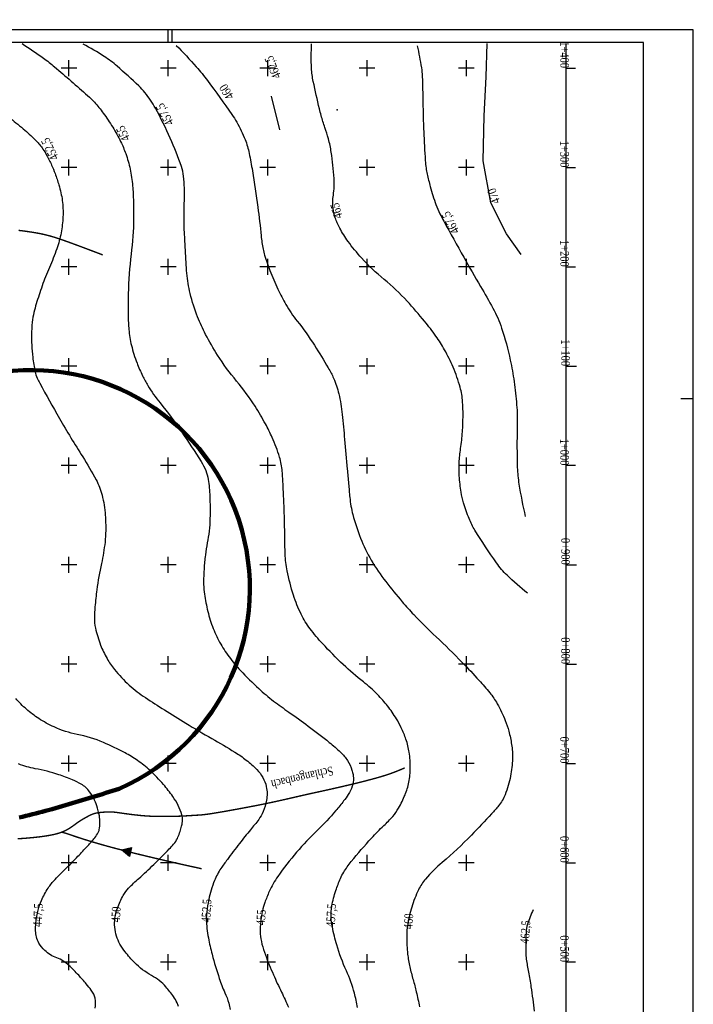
# Model space of a CAD drawing. Extents: x -522 to 1909, y 342 to 2408807.
# Tile 5 of 5: x 1231 to 1909, y 846 to 1837. Entities that reach past the tile are written whole.
import ezdxf
from ezdxf.enums import TextEntityAlignment as Align

# ---------------------------------------------------------------- set-up
doc = ezdxf.new("R2010")
doc.units = 0
doc.header["$LTSCALE"] = 25
doc.header["$MEASUREMENT"] = 0
for name, color, linetype in [('BACH', 1, 'Continuous'), ('BLATTRAND', 7, 'Continuous'), ('HOEHENLINIEN', 5, 'Continuous'), ('HOEHENZAHLEN', 5, 'Continuous'), ('KREUZE', 7, 'Continuous'), ('OLI', 65, 'Continuous'), ('RASTERZAHLEN', 7, 'Continuous'), ('T__RAND', 7, 'Continuous')]:
    doc.layers.add(name, color=color, linetype=linetype)
doc.styles.add('_TCW_TXTSTY_1', font='TIMES.TTF')

# ---------------------------------------------------------------- blocks, each defined once
blk = doc.blocks.new('ASO_BORDER')
at = {"color": 0, "linetype": 'ByBlock'}
for p, q in [((0, 1), (0, 0)), ((0, 0), (1, 0))]:
    blk.add_line(p, q, dxfattribs=at)
blk = doc.blocks.new('KREUZ')
at = {"layer": 'KREUZE', "color": 8, "linetype": 'Continuous'}
for p, q in [((-8, 0), (8, 0)), ((0, 8), (0, -8))]:
    blk.add_line(p, q, dxfattribs=at)
blk = doc.blocks.new('SOFI-IRAN')
at = {"layer": 'T__RAND', "color": 1}
for p, q in [((-50, 358.75), (-37.5, 358.75)), ((475, -12.5), (475, 0))]:
    blk.add_line(p, q, dxfattribs=at)
at = {"layer": 'T__RAND', "color": 0, "linetype": 'ByBlock', "xscale": 2362.5, "yscale": 1460, "zscale": 2362.5}
blk.add_blockref('ASO_BORDER', (0, 0), dxfattribs=at)

msp = doc.modelspace()

# ---------------------------------------------------------------- linework, layer by layer
at = {"layer": 'BACH', "const_width": 1.4}
for points in [[(1315.09, 1600.58), (1311.23, 1602.04), (1307.38, 1603.5), (1303.56, 1604.95), (1299.78, 1606.37), (1296.05, 1607.78), (1292.39, 1609.15), (1288.82, 1610.48), (1285.33, 1611.76), (1281.96, 1613), (1278.69, 1614.18), (1275.53, 1615.3), (1272.46, 1616.36), (1269.49, 1617.35), (1266.61, 1618.27), (1263.83, 1619.11), (1261.12, 1619.88), (1258.5, 1620.56), (1255.95, 1621.17), (1253.47, 1621.71), (1251.03, 1622.2), (1248.65, 1622.64), (1246.29, 1623.04), (1243.96, 1623.42), (1241.65, 1623.77), (1239.34, 1624.11), (1237.04, 1624.44), (1234.77, 1624.75), (1232.52, 1625.03), (1230.3, 1625.29)], [(1619, 1084.18), (1617.2, 1083.42), (1615.4, 1082.65), (1613.58, 1081.89), (1611.72, 1081.13), (1609.83, 1080.38), (1607.89, 1079.63), (1605.89, 1078.89), (1603.82, 1078.15), (1601.66, 1077.42), (1599.42, 1076.7), (1597.06, 1075.96), (1594.58, 1075.22), (1591.97, 1074.46), (1589.21, 1073.69), (1586.29, 1072.89), (1583.23, 1072.08), (1580.02, 1071.24), (1576.67, 1070.39), (1573.21, 1069.52), (1569.63, 1068.64), (1565.95, 1067.75), (1562.19, 1066.85), (1558.37, 1065.95), (1554.54, 1065.06), (1550.74, 1064.19), (1547.02, 1063.34), (1543.4, 1062.52), (1539.94, 1061.75), (1536.65, 1061.03), (1533.48, 1060.34), (1530.36, 1059.66), (1527.21, 1058.97), (1523.97, 1058.26), (1520.55, 1057.5), (1516.88, 1056.67), (1512.91, 1055.76), (1508.66, 1054.78), (1504.17, 1053.74), (1499.49, 1052.67), (1494.66, 1051.58), (1489.71, 1050.48), (1484.7, 1049.4), (1479.65, 1048.34), (1474.59, 1047.31), (1469.54, 1046.3), (1464.52, 1045.33), (1459.56, 1044.39), (1454.66, 1043.47), (1449.85, 1042.58), (1445.16, 1041.73), (1440.63, 1040.91), (1436.3, 1040.15), (1432.23, 1039.45), (1428.46, 1038.82), (1425.06, 1038.27), (1422.05, 1037.81), (1419.47, 1037.46), (1417.27, 1037.19), (1415.36, 1036.99), (1413.65, 1036.84), (1412.07, 1036.73), (1410.53, 1036.63), (1408.96, 1036.54), (1407.28, 1036.44), (1405.5, 1036.33), (1403.62, 1036.21), (1401.67, 1036.08), (1399.65, 1035.96), (1397.58, 1035.85), (1395.47, 1035.74), (1393.34, 1035.65), (1391.18, 1035.57), (1388.99, 1035.5), (1386.78, 1035.44), (1384.53, 1035.4), (1382.26, 1035.37), (1379.95, 1035.34), (1377.6, 1035.32), (1375.23, 1035.32), (1372.85, 1035.33), (1370.45, 1035.35), (1368.06, 1035.4), (1365.68, 1035.47), (1363.32, 1035.56), (1361, 1035.69), (1358.7, 1035.84), (1356.42, 1036.01), (1354.18, 1036.2), (1351.96, 1036.42), (1349.76, 1036.65), (1347.59, 1036.89), (1345.44, 1037.14), (1343.33, 1037.4), (1341.27, 1037.67), (1339.28, 1037.93), (1337.37, 1038.19), (1335.56, 1038.45), (1333.87, 1038.69), (1332.3, 1038.91), (1330.85, 1039.12), (1329.49, 1039.31), (1328.21, 1039.47), (1327, 1039.61), (1325.84, 1039.73), (1324.71, 1039.81), (1323.6, 1039.86), (1322.5, 1039.88), (1321.42, 1039.88), (1320.36, 1039.86), (1319.31, 1039.82), (1318.27, 1039.77), (1317.24, 1039.71), (1316.22, 1039.64), (1315.22, 1039.57), (1314.23, 1039.48), (1313.25, 1039.39), (1312.29, 1039.29), (1311.35, 1039.17), (1310.43, 1039.04), (1309.54, 1038.89), (1308.65, 1038.72), (1307.79, 1038.53), (1306.93, 1038.31), (1306.07, 1038.06), (1305.21, 1037.77), (1304.35, 1037.44), (1303.47, 1037.08), (1302.59, 1036.67), (1301.69, 1036.23), (1300.78, 1035.76), (1299.85, 1035.26), (1298.91, 1034.75), (1297.96, 1034.21), (1296.99, 1033.67), (1296.01, 1033.12), (1295.02, 1032.55), (1294.04, 1031.97), (1293.06, 1031.37), (1292.09, 1030.76), (1291.14, 1030.14), (1290.2, 1029.5), (1289.28, 1028.84), (1288.36, 1028.17), (1287.43, 1027.49), (1286.49, 1026.79), (1285.51, 1026.08), (1284.5, 1025.36), (1283.44, 1024.63), (1282.32, 1023.89), (1281.16, 1023.16), (1279.94, 1022.43), (1278.66, 1021.73), (1277.32, 1021.04), (1275.91, 1020.39), (1274.44, 1019.77), (1272.9, 1019.19), (1271.27, 1018.64), (1269.54, 1018.12), (1267.71, 1017.63), (1265.77, 1017.16), (1263.69, 1016.72), (1261.49, 1016.29), (1259.16, 1015.89), (1256.73, 1015.51), (1254.19, 1015.15), (1251.57, 1014.81), (1248.87, 1014.49), (1246.12, 1014.2), (1243.31, 1013.92), (1240.49, 1013.67), (1237.68, 1013.43), (1234.9, 1013.22), (1232.19, 1013.04), (1229.57, 1012.87)], [(1414.6, 982.71), (1411.65, 983.35), (1408.69, 984), (1405.73, 984.64), (1402.74, 985.3), (1399.72, 985.96), (1396.68, 986.64), (1393.59, 987.33), (1390.46, 988.04), (1387.28, 988.76), (1384.06, 989.5), (1380.82, 990.24), (1377.56, 991), (1374.3, 991.76), (1371.06, 992.52), (1367.84, 993.28), (1364.66, 994.04), (1361.54, 994.78), (1358.45, 995.52), (1355.39, 996.26), (1352.35, 996.99), (1349.31, 997.74), (1346.27, 998.49), (1343.2, 999.25), (1340.1, 1000.03), (1336.95, 1000.83), (1333.77, 1001.65), (1330.57, 1002.48), (1327.34, 1003.33), (1324.1, 1004.19), (1320.87, 1005.07), (1317.64, 1005.96), (1314.43, 1006.87), (1311.25, 1007.78), (1308.12, 1008.69), (1305.06, 1009.6), (1302.09, 1010.49), (1299.25, 1011.36), (1296.54, 1012.21), (1293.99, 1013.01), (1291.63, 1013.77), (1289.46, 1014.48), (1287.49, 1015.14), (1285.7, 1015.74), (1284.09, 1016.3), (1282.63, 1016.8), (1281.31, 1017.25), (1280.13, 1017.65), (1279.07, 1018), (1278.12, 1018.3), (1277.26, 1018.56), (1276.49, 1018.77), (1275.79, 1018.96), (1275.14, 1019.13), (1274.53, 1019.27), (1273.94, 1019.4), (1273.38, 1019.53)]]:
    msp.add_lwpolyline(points, dxfattribs=at)
at = {"layer": 'BACH', "linetype": 'Continuous'}
msp.add_lwpolyline([(1333.85, 1001.63), (1344.06, 1003.97), (1341.85, 994.86), (1333.85, 1001.63)], dxfattribs=at)
msp.add_solid([(1333.77, 1001.65), (1341.85, 994.86), (1344.06, 1003.97)], dxfattribs=at)
at = {"layer": 'BLATTRAND', "color": 1}
msp.add_line((1380.56, 1827.01), (1380.56, 1814.51), dxfattribs=at)
at = {"layer": 'HOEHENLINIEN'}
msp.add_line((1493.31, 1726.6), (1485.06, 1760.39), dxfattribs=at)
for points in [[(639.77, 1573.52, -0.000001), (624.06, 1582.29, -0.000001), (612.56, 1588.71, -0.000127)], [(1233.84, 1813.23, -0.011604), (1255.35, 1798.64, -0.021224), (1266.57, 1789.9, -0.005899), (1299.89, 1760.93, -0.027163), (1306.69, 1754.17, -0.02527), (1315.52, 1743.35, -0.020568), (1325.1, 1729.11, -0.023198), (1333.07, 1714.68, -0.029075), (1338.2, 1702.56, -0.033185), (1342.62, 1686.97, -0.031561), (1345.1, 1670.11, -0.013002), (1346, 1654.46, -0.011848), (1346.13, 1637.27, -0.02635), (1343.66, 1601.37, 0.023646), (1340.69, 1561.39, 0.011277), (1340.6, 1539.73, 0.01703), (1341.35, 1525.41, 0.038207), (1343.95, 1509.55, 0.032898), (1349.55, 1491.74, 0.019565), (1355.13, 1478.9, 0.02469), (1360.43, 1469.15, 0.032758), (1372.76, 1451.63, -0.019127), (1394.67, 1422.22, -0.011797), (1414.08, 1392.51, -0.041396), (1418.69, 1383.49, -0.05741), (1421.2, 1374.56, -0.031196), (1422.86, 1357.61, -0.014254), (1423.01, 1335.39, -0.024713), (1422.1, 1322.6, -0.016603), (1420.25, 1310.64, 0.016373), (1418.37, 1298.53, 0.013908), (1417.07, 1284.73, 0.014333), (1416.57, 1271.3, 0.036372), (1417.21, 1261.37, 0.020391), (1420.34, 1243.93, 0.035051), (1425.47, 1226.64, 0.036275), (1432.75, 1210.81, 0.032028), (1442.17, 1196.05, 0.03114), (1453.68, 1182.21, 0.017655), (1472.07, 1164.05, 0.023385), (1487.03, 1151.52, 0.011842), (1502.33, 1140.44, -0.009245), (1522, 1126.35, -0.010477), (1543.14, 1109.91, -0.018599), (1554.5, 1099.97, -0.062587), (1561.35, 1091.65, -0.062396), (1565.95, 1081.87, -0.034592), (1567.04, 1077.53, -0.041306), (1567.4, 1073.8, -0.079881), (1566.2, 1065.73, -0.070332), (1562.19, 1057.39, -0.017421), (1557.55, 1050.93, -0.011113), (1549.71, 1041.23, -0.025999), (1530.84, 1021.14, 0.023861), (1510.19, 999.34, 0.025847), (1491.34, 974.99, 0.045213), (1482.62, 959.67, 0.021972), (1478.18, 948.62, 0.030494), (1475.82, 940.36, 0.012497), (1474.91, 935.68, 0.010777), (1474.11, 930.2, 0.043867), (1473.65, 917.32, 0.05263), (1475.33, 906.7, 0.024383), (1478.78, 895.96, 0.012785), (1486.85, 876.04, 0.011549), (1494.95, 858.57, -0.013203), (1501.98, 843.26, -0.022004)], [(1571.62, 843.03, 0.019232), (1568.38, 857.53, 0.043283), (1560.33, 879.97, -0.037179), (1550.64, 905.96, -0.020669), (1546.18, 924.08, -0.038514), (1544.95, 934.03, -0.055338), (1545.66, 944.93, -0.036891), (1549.69, 960.79, -0.020477), (1554.31, 972.93, -0.037505), (1557.58, 979.23, -0.032478), (1565.25, 989.97, -0.013749), (1585.61, 1013.57, -0.020294), (1598, 1026.1, 0.027669), (1606.96, 1035.43, 0.047295), (1612.86, 1043.76, 0.032821), (1619.31, 1056.95, 0.049656), (1623.14, 1069.74, 0.045046), (1624.62, 1084.38, 0.040357), (1623.54, 1099.87, 0.046483), (1620.3, 1112.96, 0.02467), (1615.59, 1124.57, 0.029793), (1610.66, 1133.71, 0.027093), (1601.74, 1146.53, 0.027937), (1591.77, 1157.94, 0.034314), (1577.38, 1170.78, -0.024809), (1557.15, 1188.15, -0.016537), (1536.29, 1209.29, -0.025155), (1523.78, 1224.28, -0.046393), (1514.79, 1238.86, -0.038306), (1507.04, 1258.09, -0.026818), (1500.72, 1282.57, -0.040044), (1498.7, 1299.4, -0.008307), (1498.27, 1318.28, 0.00697), (1497.83, 1340.77, 0.00425), (1496.66, 1368.43, 0.008201), (1495.69, 1382.74, 0.050688), (1493.02, 1397.05, 0.034974), (1485.67, 1416.79, 0.019424), (1478.85, 1430.4, 0.014305), (1468.36, 1448.21, 0.035356), (1449.79, 1473.59, -0.034428), (1430.67, 1499.62, -0.021166), (1418.61, 1520.56, -0.026485), (1410.61, 1538.15, -0.032824), (1403.07, 1561.82, -0.039729), (1399.73, 1582.08, -0.005675), (1398.91, 1593.31, -0.002656), (1397.57, 1617.35, -0.021647), (1397.28, 1656.25, 0.03588), (1396.44, 1679.72, 0.057433), (1394.2, 1689.6, 0.019039), (1383.05, 1717.94, 0.023524), (1368.06, 1748.17, 0.041859), (1357.48, 1763.94, 0.033804), (1351.36, 1770.61, 0.010319), (1329.5, 1790.58, 0.036655), (1316.58, 1800.34, 0.024106), (1295.29, 1812.67, 0.024106)], [(1388.99, 1811.5, -0.01338), (1409.25, 1789.86, -0.02222), (1420.5, 1775.99, -0.005584), (1445.1, 1741.94, -0.025557), (1450, 1734.18, -0.033381), (1458.37, 1716.66, -0.044823), (1462.5, 1702.78, -0.010445), (1465.68, 1685.19, -0.005058), (1471.12, 1648.68, -0.01076), (1474.5, 1619.69, 0.023461), (1476.39, 1606.43, 0.031371), (1477.98, 1600.26, 0.012314), (1483.37, 1584.94, 0.018726), (1491.41, 1565.95, 0.022476), (1499.39, 1550.73, 0.034562), (1510.77, 1533.99, -0.023375), (1528.14, 1509.63, -0.011982), (1542.08, 1486.84, -0.027319), (1547.39, 1476.39, -0.044833), (1552.68, 1460.73, -0.035349), (1556.13, 1440.07, -0.000733), (1558.5, 1414.84, -0.000619), (1561.22, 1384.95, -0.000786), (1562.52, 1370.24, 0.000839), (1563.73, 1356.45, 0.042548), (1566.79, 1339.13, 0.02986), (1574.65, 1315.37, 0.036686), (1585.38, 1293.3, 0.03448), (1600.01, 1271.68, 0.009896), (1616.53, 1251.4, 0.014895), (1628.16, 1238.49, 0.013216), (1650.63, 1216.2, -0.011359), (1676.86, 1190.37, -0.008148), (1693.83, 1172.3, -0.012307), (1704.57, 1159.89, -0.044878), (1712.14, 1148.8, -0.031881), (1720.27, 1131.77, -0.030934), (1723.83, 1121.01, -0.026168), (1726.57, 1107.9, -0.046611), (1727.44, 1093.42, -0.038565), (1725.51, 1076, -0.04845), (1720.02, 1057.17, -0.074632), (1713.56, 1046.15, -0.016735), (1706.47, 1037.93, -0.006132), (1686.09, 1016.41, -0.025024), (1656.76, 989.05, 0.042356), (1639.98, 972.28, 0.061019), (1633, 961.6, 0.041158), (1626.08, 944.03, 0.03087), (1622, 926.69, 0.043978), (1620.99, 914.22, 0.024001), (1621.94, 896.83, 0.031594), (1624.12, 883.78, 0.014277), (1627.46, 871.09, -0.01474), (1630.69, 858.79, -0.010257), (1633.85, 843.67, -0.012362)], [(1742.73, 1260.08, -0.027859), (1722.01, 1278.1, -0.046948), (1711.43, 1290.53, -0.014398), (1689.74, 1323.45, -0.043616), (1683.87, 1335.09, -0.02141), (1678.27, 1351.07, -0.033233), (1675.81, 1361.71, -0.023662), (1673.94, 1378.12, -0.029385), (1673.83, 1391.43, -0.025222), (1675.29, 1405.72, 0.021482), (1677.12, 1422.49, 0.015142), (1677.71, 1438.92, 0.018031), (1677.29, 1452.73, 0.050559), (1674.81, 1467.37, 0.03503), (1667.7, 1487.56, 0.023769), (1659.13, 1505.02, 0.028281), (1650.44, 1518.87, 0.018493), (1639.04, 1533.74, 0.012899), (1621.41, 1553.98, 0.034689), (1598.2, 1575.99, -0.035612), (1575.63, 1597.47, -0.026689), (1562.04, 1614.1, -0.036159), (1553.61, 1627.55, -0.040007), (1549.07, 1638.06, -0.048851), (1546.93, 1647.2, -0.075289), (1547.18, 1660.79, 0.061159), (1547.95, 1677.47, 0.016529), (1545.04, 1704.01, 0.031978), (1542.22, 1717.52, 0.015725), (1538.73, 1728.73, -0.014591), (1534.95, 1740.8, -0.011536), (1533.18, 1747.69, -0.002927), (1526.99, 1775.04, -0.042879), (1525.21, 1788.52, -0.023784), (1525.27, 1812.99, -0.023784)], [(1631.66, 1811.01, -0.012168), (1635.82, 1789.03, -0.032011), (1636.66, 1780.55, -0.005752), (1637.45, 1746.46, 0.00898), (1638.1, 1724.62, 0.004235), (1639.74, 1695.53, 0.016065), (1640.48, 1687.88, 0.024253), (1641.53, 1681.98, 0.011147), (1644.73, 1669.35, 0.017266), (1650.44, 1651.21, 0.032834), (1654.39, 1642.01, 0.008106), (1658.4, 1634.44, 0.001681), (1678.45, 1598.3, 0.00563), (1695.37, 1568.82, -0.007586), (1707.85, 1546.89, -0.044979), (1716.58, 1526.91, -0.029332), (1725.29, 1494.65, -0.015964), (1729.08, 1472.95, -0.015068), (1731.67, 1449.75, -0.027098), (1732.27, 1427.31, 0.014929), (1732.36, 1386.58, 0.032319), (1734, 1369.75, 0.016578), (1740.37, 1337.42, 0.016578)], [(1222.26, 1737.98, -0.006107), (1236.79, 1726.05, -0.026644), (1248.11, 1715.43, -0.038664), (1254.9, 1707.16, -0.029337), (1258.6, 1701.14, -0.018138), (1263.63, 1690.88, -0.017153), (1267.02, 1682.53, -0.012701), (1270.92, 1670.99, -0.043143), (1274.35, 1655.24, -0.042893), (1275.04, 1639.03, -0.036635), (1273.14, 1622.84, -0.035815), (1268.83, 1606.74, -0.022008), (1261.32, 1587.79, 0.022563), (1254.03, 1569.31, 0.008036), (1248.15, 1551.27, 0.017275), (1245.85, 1542.75, 0.030322), (1244.17, 1532.91, 0.02314), (1243.36, 1519.87, 0.018165), (1243.56, 1510.01, 0.014184), (1244.63, 1497.44, 0.02403), (1246.98, 1483.04, 0.051049), (1249.09, 1476.48, 0.023049), (1251.6, 1471.41, 0.00321), (1271.5, 1436.03, 0.012903), (1294.9, 1397.38, -0.02178), (1308.36, 1374.24, -0.057479), (1314.33, 1358.76, -0.046477), (1317.61, 1338.52, -0.01935), (1318.06, 1323, -0.025795), (1317.35, 1311.38, -0.025932), (1313.77, 1289.88, 0.021133), (1309.14, 1263.55, 0.010706), (1307.21, 1246.2, 0.017173), (1306.61, 1235.34, 0.061312), (1307.68, 1224.91, 0.036027), (1312.88, 1207.89, 0.036753), (1319.36, 1194.2, 0.041917), (1326.85, 1183.23, 0.037564), (1341.69, 1167.55, 0.039416), (1357.96, 1154.95, 0.004219), (1377.19, 1142.59, 0.003816), (1398.67, 1129.26, 0.007483), (1424.83, 1113.82, -0.008426), (1448.04, 1100.07, -0.029241), (1459.59, 1092, -0.028878), (1470.26, 1082.52, -0.070952), (1476.27, 1074.54, -0.072138), (1479.72, 1065.34, -0.050556), (1480.53, 1058.33, -0.052648), (1479.91, 1051.58, -0.047853), (1476.48, 1040.19, -0.062917), (1472.02, 1032.31, -0.015555), (1463.83, 1021.98, 0.011479), (1452.6, 1008.07, 0.004559), (1440.49, 992.04, 0.008266), (1434.04, 983.03, 0.058564), (1427.5, 970.7, 0.04083), (1421.81, 951.56, 0.020908), (1419.72, 939.07, 0.036052), (1419.34, 931.73, 0.021758), (1419.92, 922.7, 0.020078), (1421.36, 913, 0.019291), (1425.14, 896.57, 0.0128), (1432.41, 872.23, 0.027698), (1437.98, 857.92, -0.037356), (1441.91, 847.23, -0.036117), (1443.21, 840.96, -0.027514)], [(1391.37, 844.01, 0.02413), (1389.89, 847.79, 0.047465), (1386.36, 853.98, 0.027317), (1378.7, 863.7, 0.087769), (1364.31, 875.19, -0.074983), (1347.16, 888.18, -0.025247), (1337.61, 899.02, -0.039353), (1332.43, 906.71, -0.053611), (1328.9, 914.88, -0.052678), (1327.15, 923.77, -0.057307), (1327.38, 932.93, -0.05053), (1329.85, 943.01, -0.042304), (1335.67, 955.85, -0.06581), (1341.11, 963.13, -0.018034), (1351.41, 972.94, 0.012467), (1366.45, 986.97, 0.004764), (1382.09, 1002.6, 0.016493), (1386.42, 1007.3, 0.071268), (1390.21, 1013.25, 0.042779), (1394.13, 1024.29, 0.02208), (1395.07, 1028.7, 0.03248), (1395.38, 1031.74, 0.08148), (1394.71, 1037.05, 0.043889), (1391.07, 1046.24, 0.036532), (1385.61, 1055.42, 0.025386), (1376.19, 1067.54, 0.028366), (1362.68, 1081.52, 0.034222), (1350.13, 1091.62, 0.031175), (1337.52, 1099.29, 0.018981), (1315.68, 1109.74, 0.054259), (1289.43, 1117.86, -0.060796), (1266.07, 1125.42, -0.033772), (1250.73, 1133.84, -0.037906), (1238.26, 1143.23, -0.036664), (1227.48, 1154.2, -0.04259)], [(1307.56, 842.24, 0.046388), (1307.41, 852.26, 0.104313), (1306.01, 856.53, 0.026953), (1303.53, 860.34, 0.014951), (1298.5, 866.79, 0.01548), (1290.89, 875.42, 0.012761), (1281.08, 885.34, 0.10679), (1268.76, 892.95, -0.109176), (1256.74, 900.46, -0.059429), (1250.82, 907.83, -0.084563), (1248.29, 913.99, -0.046725), (1247.52, 920.07, -0.034235), (1247.81, 928.42, -0.035147), (1250.03, 941.12, -0.044734), (1253.35, 950.71, -0.037458), (1260.13, 963.2, -0.047553), (1267.07, 972, -0.010204), (1278.93, 983.92, 0.010767), (1290.15, 995.23, 0.001029), (1294.9, 1000.25, 0.000959), (1299.97, 1005.65, 0.021253), (1307.11, 1013.96, 0.037743), (1310.56, 1019.09, 0.089369), (1311.54, 1021.89, 0.035547), (1312.2, 1029.28, 0.05154), (1311.64, 1035.85, 0.03206), (1309, 1046.09, 0.077423), (1301.87, 1060.08, 0.106007), (1293.3, 1067.81, 0.030591), (1284.58, 1072.15, 0.020193), (1270.77, 1077.35, 0.034747), (1247.1, 1083.39, -0.04897), (1230.42, 1088.16, -0.026057)], [(1748.34, 941.36, 0.036863), (1742.62, 926.91, 0.066423), (1741.16, 918.38, 0.011579), (1740.87, 898.38, 0.033973), (1741.39, 891.58, 0.010898), (1743.55, 878.71, -0.009371), (1746.11, 863.74, -0.008264), (1749.42, 839.25, -0.010705)]]:
    msp.add_lwpolyline(points, format="xyb", dxfattribs=at)
msp.add_lwpolyline([(1736.13, 1601.15), (1721.58, 1621.74), (1705.7, 1653.13), (1698.02, 1695.2), (1698.96, 1740.57), (1700.91, 1779.82), (1702.05, 1813.36)], dxfattribs=at)
at = {"layer": 'OLI', "linetype": 'Continuous', "lineweight": 100, "extrusion": (0, 0, -1), "flags": 128}
msp.add_lwpolyline([(-1231.06, 1034.23), (-1234.36, 1035.04), (-1237.67, 1035.85), (-1240.98, 1036.68), (-1244.29, 1037.52), (-1247.61, 1038.37), (-1250.93, 1039.22), (-1254.25, 1040.1), (-1257.58, 1040.98), (-1264.24, 1042.79), (-1267.58, 1043.72), (-1270.93, 1044.66), (-1274.27, 1045.61), (-1277.62, 1046.58), (-1280.98, 1047.56), (-1284.34, 1048.56), (-1287.7, 1049.56), (-1291.07, 1050.57), (-1294.43, 1051.6), (-1297.8, 1052.63), (-1301.18, 1053.67), (-1304.55, 1054.71), (-1307.93, 1055.76), (-1311.31, 1056.82), (-1314.68, 1057.88), (-1318.06, 1058.95), (-1321.45, 1060.01), (-1324.83, 1061.08), (-1331.59, 1063.23)], dxfattribs=at)
at = {"layer": 'OLI', "linetype": 'Continuous', "lineweight": 100, "extrusion": (0, 0, -1)}
msp.add_arc((-1243.08, 1264.64), 220, 77.01452, 246.27654, dxfattribs=at)
at = {"layer": 'OLI', "linetype": 'Continuous'}
for p in [(1550.89, 1746.64, 1781.08), (1331.59, 1063.23)]:
    msp.add_point(p, dxfattribs=at)
at = {"layer": 'RASTERZAHLEN'}
msp.add_line((1781.08, 1813.36), (1781.08, 373.64), dxfattribs=at)
at = {"layer": 'RASTERZAHLEN', "color": 1}
for p, q in [((1781.08, 1788.64), (1791.08, 1788.64)), ((1781.08, 1688.64), (1791.08, 1688.64)), ((1781.08, 1588.64), (1791.08, 1588.64)), ((1781.08, 1488.64), (1792.08, 1488.64)), ((1781.08, 1288.64), (1792.08, 1288.64)), ((1781.08, 1188.64), (1792.08, 1188.64)), ((1781.08, 1088.64), (1791.08, 1088.64)), ((1781.08, 988.64), (1791.08, 988.64))]:
    msp.add_line(p, q, dxfattribs=at)
at = {"layer": 'RASTERZAHLEN', "color": 2}
for p, q in [((1791.08, 1388.64), (1781.08, 1388.64)), ((1791.08, 888.64), (1781.08, 888.64))]:
    msp.add_line(p, q, dxfattribs=at)

# ---------------------------------------------------------------- block references
at = {"layer": 'KREUZE', "linetype": 'Continuous', "rotation": 180}
for p in [(1281.08, 1788.64), (1381.08, 1788.64), (1481.08, 1788.64), (1581.08, 1788.64), (1681.08, 1788.64), (1281.08, 1688.64), (1381.08, 1688.64), (1481.08, 1688.64), (1581.08, 1688.64), (1681.08, 1688.64), (1281.08, 1588.64), (1381.08, 1588.64), (1481.08, 1588.64), (1581.08, 1588.64), (1681.08, 1588.64), (1281.08, 1488.64), (1381.08, 1488.64), (1481.08, 1488.64), (1581.08, 1488.64), (1681.08, 1488.64), (1281.08, 1388.64), (1381.08, 1388.64), (1481.08, 1388.64), (1581.08, 1388.64), (1681.08, 1388.64), (1281.08, 1288.64), (1381.08, 1288.64), (1481.08, 1288.64), (1581.08, 1288.64), (1681.08, 1288.64), (1281.08, 1188.64), (1381.08, 1188.64), (1481.08, 1188.64), (1581.08, 1188.64), (1681.08, 1188.64), (1281.08, 1088.64), (1381.08, 1088.64), (1481.08, 1088.64), (1581.08, 1088.64), (1681.08, 1088.64), (1281.08, 988.64), (1381.08, 988.64), (1481.08, 988.64), (1581.08, 988.64), (1681.08, 988.64), (1281.08, 888.64), (1381.08, 888.64), (1481.08, 888.64), (1581.08, 888.64), (1681.08, 888.64)]:
    msp.add_blockref('KREUZ', p, dxfattribs=at)
at = {"layer": 'T__RAND', "color": 7, "xscale": 2425, "yscale": 1485, "rotation": 180}
msp.add_blockref('ASO_BORDER', (1909.5, 1827.01), dxfattribs=at)
at = {"layer": 'T__RAND', "linetype": 'Continuous', "rotation": 180}
msp.add_blockref('SOFI-IRAN', (1859.5, 1814.51), dxfattribs=at)

# ---------------------------------------------------------------- texts
at = {"layer": 'BACH', "style": '_TCW_TXTSTY_1'}
msp.add_text('Schlangenbach', height=8.75, rotation=-166.91385, dxfattribs=at).set_placement((1546.03, 1085.81), (1483.92, 1071.37), align=Align.FIT)
at = {"layer": 'HOEHENZAHLEN', "style": '_TCW_TXTSTY_1'}
for s, rotation, p, p2 in [('462,5', 112.67629, (1494.82, 1780.04), (1485.69, 1801.91)), ('460', 122.24742, (1447.63, 1760.19), (1439.2, 1773.56)), ('457,5', 118.51439, (1386.86, 1733.42), (1375.54, 1754.24)), ('455', 115.77032, (1342.83, 1717.43), (1335.96, 1731.67)), ('452,5', 116.81332, (1271.02, 1698.4), (1260.32, 1719.55)), ('470', 109.53675, (1715.3, 1653.74), (1710.02, 1668.63)), ('465', 104.81999, (1556.44, 1638.38), (1552.39, 1653.66)), ('467,5', 117.914, (1674.36, 1624.45), (1663.26, 1645.39)), ('452,5', 86.68265, (1423.06, 928.33), (1424.43, 952)), ('447,5', 86.68265, (1253.42, 923.93), (1254.79, 947.6)), ('450', 86.68265, (1332.23, 928.58), (1333.15, 944.35)), ('457,5', 86.68265, (1548.52, 923.75), (1549.89, 947.42)), ('455', 86.68265, (1478.24, 925.62), (1479.15, 941.4)), ('460', 86.68265, (1626.72, 921.64), (1627.63, 937.42)), ('462,5', 86.68265, (1744.04, 906.87), (1745.41, 930.54))]:
    msp.add_text(s, height=8.75, rotation=rotation, dxfattribs=at).set_placement(p, p2, align=Align.FIT)
at = {"layer": 'RASTERZAHLEN', "style": '_TCW_TXTSTY_1'}
for s, p, p2 in [('1+400', (1775.44, 1815.62), (1775.64, 1788.61)), ('1+300', (1775.44, 1715.62), (1775.64, 1688.61)), ('1+200', (1775.44, 1615.62), (1775.64, 1588.61)), ('1+100', (1776.44, 1515.62), (1776.64, 1488.61)), ('1+000', (1775.44, 1415.62), (1775.64, 1388.61)), ('0+900', (1776.44, 1315.62), (1776.64, 1288.61)), ('0+800', (1776.44, 1215.62), (1776.64, 1188.61)), ('0+700', (1775.44, 1115.62), (1775.64, 1088.61)), ('0+600', (1775.44, 1015.62), (1775.64, 988.61)), ('0+500', (1775.44, 915.62), (1775.64, 888.61))]:
    msp.add_text(s, height=8.75, rotation=-89.56433, dxfattribs=at).set_placement(p, p2, align=Align.FIT)

doc.saveas('drawing.dxf')
